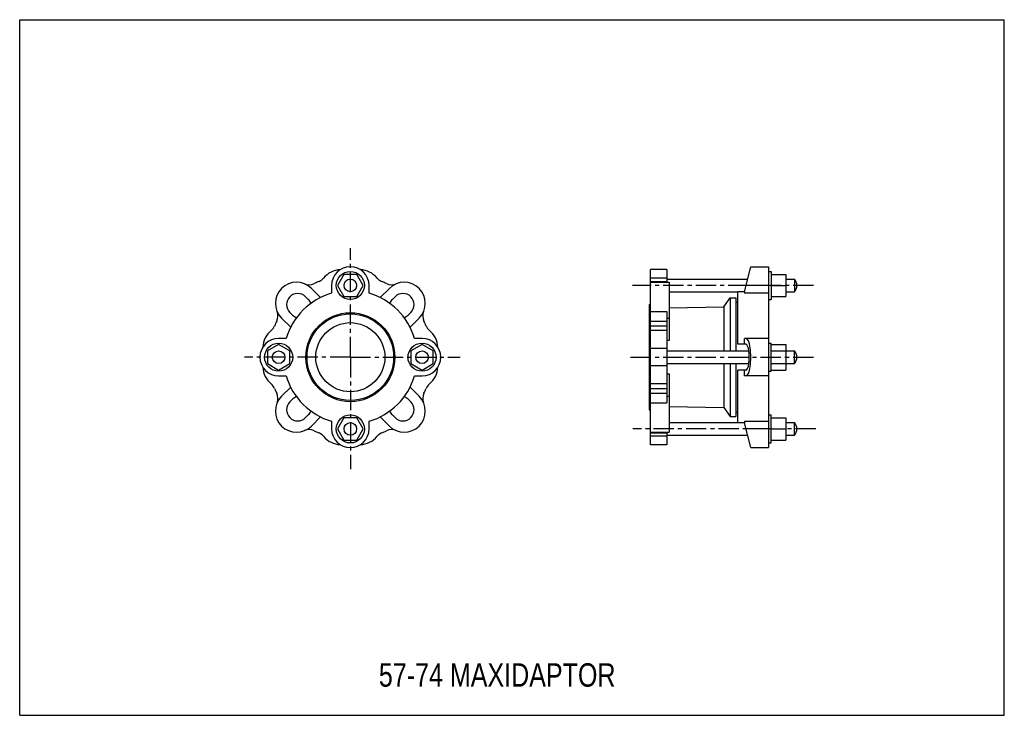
# Model space of a CAD drawing. Header units: millimetres. Extents: x 0 to 841, y 0 to 594.
import ezdxf

# ---------------------------------------------------------------- set-up
doc = ezdxf.new("R2010")
doc.units = ezdxf.units.MM
doc.header["$LTSCALE"] = 46.255
doc.linetypes.add('CENTER', pattern=[0.6, 0.375, -0.075, 0.075, -0.075])
doc.layers.get('0').update_dxf_attribs({"linetype": 'CONTINUOUS'})
doc.layers.add('02___PRT_ALL_AXES', color=7, linetype='CONTINUOUS')
doc.styles.get("Standard").update_dxf_attribs({"font": 'txt', "width": 0.8})

msp = doc.modelspace()

# ---------------------------------------------------------------- linework, layer by layer
at = {"color": 7, "linetype": 'Continuous'}
for p, q in [((0, 0), (0, 594)), ((0, 594), (841, 594)), ((841, 0), (841, 594)), ((538.79, 241.76), (538.79, 380.6)), ((552.79, 380.6), (538.79, 380.6)), ((552.79, 380.6), (552.79, 369.83)), ((618.99, 361.73), (624.49, 383.05)), ((624.49, 383.05), (639.49, 383.05)), ((639.49, 383.05), (639.49, 228.55)), ((276.94, 376.55), (271.45, 367.05)), ((287.91, 376.55), (276.94, 376.55)), ((293.39, 367.05), (287.91, 376.55)), ((552.79, 373.35), (538.79, 373.35)), ((538.79, 370.49), (552.79, 370.49)), ((641.99, 376.55), (654.44, 376.55)), ((654.44, 376.55), (654.44, 357.55)), ((654.44, 372.45), (661.79, 372.45)), ((266.42, 367.05), (266.42, 360.5)), ((271.45, 367.05), (276.94, 357.55)), ((287.91, 357.55), (293.39, 367.05)), ((298.42, 360.5), (298.42, 367.05)), ((315.73, 364.56), (307.93, 356.76)), ((613.49, 316.8), (613.49, 361.73)), ((618.99, 361.73), (613.49, 361.73)), ((618.99, 361.73), (618.99, 360.5)), ((639.49, 367.05), (620.36, 367.05)), ((641.99, 367.05), (654.44, 367.05)), ((654.44, 361.65), (661.79, 361.65)), ((246.54, 355.12), (244.24, 357.42)), ((276.94, 357.55), (287.91, 357.55)), ((320.61, 357.42), (318.31, 355.12)), ((639.49, 360.5), (618.99, 360.5)), ((641.99, 357.55), (654.44, 357.55)), ((538.79, 344.86), (552.79, 344.86)), ((552.79, 344.86), (552.79, 266.74)), ((554.79, 347.99), (601.34, 348.75)), ((611.79, 352.8), (613.49, 352.8)), ((230.8, 343.98), (233.1, 341.68)), ((331.74, 341.68), (334.04, 343.98)), ((333.38, 331.3), (341.18, 339.1)), ((538.79, 336.58), (552.79, 336.58)), ((552.79, 339.1), (554.79, 339.1)), ((538.79, 332.54), (552.79, 332.54)), ((552.79, 328.66), (538.79, 328.66)), ((227.71, 321.8), (221.17, 321.8)), ((343.67, 321.8), (337.13, 321.8)), ((554.79, 320.06), (552.79, 320.03)), ((618.99, 316.8), (618.99, 321.8)), ((639.49, 321.8), (618.99, 321.8)), ((343.67, 316.77), (334.17, 311.28)), ((334.17, 311.28), (334.17, 300.31)), ((353.17, 311.28), (343.67, 316.77)), ((353.17, 300.31), (353.17, 311.28)), ((552.79, 313.25), (538.79, 313.25)), ((620.36, 316.8), (613.49, 316.8)), ((334.17, 300.31), (343.67, 294.83)), ((343.67, 294.83), (353.17, 300.31)), ((552.79, 298.34), (538.79, 298.34)), ((620.36, 294.8), (613.49, 294.8)), ((613.49, 249.87), (613.49, 294.8)), ((618.99, 289.8), (618.99, 294.8)), ((221.17, 289.8), (227.71, 289.8)), ((337.13, 289.8), (343.67, 289.8)), ((552.79, 291.56), (554.79, 291.54)), ((554.79, 291.54), (554.79, 241.76)), ((639.49, 289.8), (618.99, 289.8)), ((231.46, 280.29), (223.66, 272.49)), ((341.18, 272.49), (333.39, 280.29)), ((552.79, 282.93), (538.79, 282.93)), ((538.79, 279.05), (552.79, 279.05)), ((233.1, 269.91), (230.8, 267.61)), ((334.04, 267.61), (331.74, 269.91)), ((538.79, 275.01), (552.79, 275.01)), ((552.79, 272.49), (554.79, 272.49)), ((538.79, 266.74), (552.79, 266.74)), ((554.79, 263.6), (601.34, 262.84)), ((244.24, 254.18), (246.54, 256.48)), ((249.12, 247.04), (256.92, 254.83)), ((307.93, 254.83), (315.73, 247.04)), ((318.31, 256.48), (320.61, 254.18)), ((611.79, 258.8), (613.49, 258.8)), ((266.42, 251.09), (266.42, 244.55)), ((298.42, 244.55), (298.42, 251.09)), ((618.99, 249.87), (613.49, 249.87)), ((618.99, 251.09), (639.49, 251.09)), ((618.99, 251.09), (618.99, 249.87)), ((624.49, 228.55), (618.99, 249.87)), ((639.49, 244.55), (620.36, 244.55)), ((538.79, 241.76), (554.79, 241.76)), ((538.79, 231), (538.79, 241.69)), ((538.79, 241.11), (552.79, 241.11)), ((552.79, 238.24), (538.79, 238.24)), ((552.79, 241.76), (552.79, 231)), ((552.79, 231), (538.79, 231)), ((624.49, 228.55), (639.49, 228.55)), ((0, 0), (841, 0))]:
    msp.add_line(p, q, dxfattribs=at)
for radius in [12, 5.4]:
    msp.add_circle((343.67, 305.8), radius, dxfattribs=at)
for centre, radius, start, end in [((274.97, 360.6), 20, 93.10952, 140.38129), ((282.42, 367.05), 16, 0, 180), ((289.88, 360.6), 20, 39.61871, 86.89048), ((282.42, 305.8), 70, 112.46272, 116.09295), ((251.86, 379.73), 10, 292.46272, 320.38129), ((312.99, 379.73), 10, 219.61871, 247.53728), ((282.42, 305.8), 70, 63.90705, 67.53728), ((247.24, 377.64), 10, 247.20906, 296.09295), ((317.61, 377.64), 10, 243.90705, 292.79094), ((328.46, 351.83), 18, 315, 135), ((282.42, 305.8), 57, 106.30209, 163.69791), ((237.52, 350.7), 9.5, 45, 225), ((239.82, 348.4), 9.5, 20.60082, 45), ((282.42, 305.8), 57, 16.30211, 73.69791), ((325.03, 348.4), 9.5, 135, 159.41701), ((327.32, 350.7), 9.5, 315, 135), ((210.58, 340.98), 10, 333.90705, 22.79094), ((354.27, 340.98), 10, 157.20906, 206.09295), ((282.42, 305.8), 70, 153.90705, 157.53728), ((239.82, 348.4), 9.5, 225, 249.39944), ((325.03, 348.4), 9.5, 290.58298, 315), ((282.42, 305.8), 70, 22.46272, 26.09295), ((227.62, 313.25), 20, 129.61871, 176.88171), ((208.49, 336.36), 10, 309.61871, 337.53728), ((356.35, 336.36), 10, 202.46272, 230.38129), ((337.22, 313.25), 20, 3.11805, 50.38129), ((221.17, 305.8), 16, 90, 270), ((343.67, 305.8), 16, 270, 90), ((655.5, 305.8), 8.29, 319.35373, 360), ((227.62, 298.34), 20, 183.11805, 230.38129), ((337.22, 298.34), 20, 309.61871, 356.88171), ((282.42, 305.8), 57, 196.30212, 253.69791), ((282.42, 305.8), 57, 286.30209, 343.69788), ((208.49, 275.23), 10, 22.46272, 50.38129), ((282.42, 305.8), 70, 202.46272, 206.09295), ((282.42, 305.8), 70, 333.90705, 337.53728), ((356.35, 275.23), 10, 129.61871, 157.53728), ((236.39, 259.76), 18, 135, 315), ((210.58, 270.61), 10, 337.20906, 26.09295), ((239.82, 263.19), 9.5, 110.60061, 135), ((328.46, 259.76), 18, 225, 45), ((325.03, 263.19), 9.5, 45, 69.39921), ((354.27, 270.61), 10, 153.90705, 202.79094), ((237.52, 260.9), 9.5, 135, 315), ((327.32, 260.9), 9.5, 225, 45), ((239.82, 263.19), 9.5, 315, 339.39918), ((325.03, 263.19), 9.5, 200.60077, 225), ((247.24, 233.95), 10, 63.90705, 112.79094), ((282.42, 244.55), 16, 180, 360), ((317.61, 233.95), 10, 67.20906, 116.09295), ((282.42, 305.8), 70, 243.90705, 247.53728), ((251.86, 231.87), 10, 39.61871, 67.53728), ((274.97, 251), 20, 219.61871, 266.88171), ((289.88, 251), 20, 273.11805, 320.38129), ((312.99, 231.87), 10, 112.46272, 140.38129), ((282.42, 305.8), 70, 292.46272, 296.09295)]:
    msp.add_arc(centre, radius, start, end, dxfattribs=at)
for major_axis in [(0, 16), (0, 11)]:
    msp.add_ellipse((620.36, 305.8), major_axis=major_axis, ratio=0.257956, start_param=-3.141593, end_param=0, dxfattribs=at)
at = {"layer": '02___PRT_ALL_AXES', "color": 7, "linetype": 'CENTER'}
for p, q in [((282.42, 305.8), (282.42, 398.93)), ((678.06, 367.05), (523.51, 367.05)), ((282.42, 305.8), (192.14, 305.8)), ((282.42, 305.8), (282.42, 210.15)), ((282.42, 305.8), (376.27, 305.8)), ((521.85, 305.8), (678.72, 305.8)), ((641.99, 244.55), (523.84, 244.55)), ((680.05, 244.55), (654.44, 244.55))]:
    msp.add_line(p, q, dxfattribs=at)
at = {"layer": '02___PRT_ALL_AXES', "color": 7, "linetype": 'Continuous'}
for p, q in [((639.49, 379.05), (641.99, 379.05)), ((641.99, 379.05), (641.99, 355.05)), ((552.79, 372.45), (621.76, 372.45)), ((661.79, 372.45), (661.79, 361.65)), ((256.92, 356.76), (249.12, 364.56)), ((538.79, 369.83), (554.79, 369.83)), ((554.79, 369.83), (554.79, 320.06)), ((554.79, 361.65), (613.49, 361.65)), ((601.34, 348.75), (606.79, 356.55)), ((606.79, 356.55), (606.79, 311.2)), ((606.79, 356.55), (611.79, 356.55)), ((611.79, 356.55), (611.79, 311.2)), ((639.49, 355.05), (641.99, 355.05)), ((537.79, 350.8), (537.79, 260.8)), ((537.79, 350.8), (538.79, 350.8)), ((601.34, 348.75), (601.34, 311.2)), ((223.66, 339.1), (231.46, 331.3)), ((221.17, 316.77), (211.67, 311.28)), ((211.67, 311.28), (211.67, 300.31)), ((230.67, 311.28), (221.17, 316.77)), ((230.67, 300.31), (230.67, 311.28)), ((552.79, 311.2), (622.84, 311.2)), ((639.49, 317.8), (641.99, 317.8)), ((641.99, 293.8), (641.99, 317.8)), ((641.99, 316.77), (654.44, 316.77)), ((641.99, 311.28), (654.44, 311.28)), ((654.44, 316.77), (654.44, 294.83)), ((654.44, 311.2), (661.79, 311.2)), ((661.79, 300.4), (661.79, 311.2)), ((211.67, 300.31), (221.17, 294.83)), ((221.17, 294.83), (230.67, 300.31)), ((552.79, 300.4), (622.84, 300.4)), ((601.34, 300.4), (601.34, 262.84)), ((606.79, 300.4), (606.79, 255.05)), ((611.79, 300.4), (611.79, 255.05)), ((641.99, 300.31), (654.44, 300.31)), ((641.99, 294.83), (654.44, 294.83)), ((654.44, 300.4), (661.79, 300.4)), ((639.49, 293.8), (641.99, 293.8)), ((537.79, 260.8), (538.79, 260.8)), ((601.34, 262.84), (606.79, 255.05)), ((276.94, 254.05), (271.45, 244.55)), ((287.91, 254.05), (276.94, 254.05)), ((293.39, 244.55), (287.91, 254.05)), ((606.79, 255.05), (611.79, 255.05)), ((639.49, 256.55), (641.99, 256.55)), ((641.99, 232.55), (641.99, 256.55)), ((641.99, 254.05), (654.44, 254.05)), ((654.44, 254.05), (654.44, 235.05)), ((271.45, 244.55), (276.94, 235.05)), ((287.91, 235.05), (293.39, 244.55)), ((554.79, 249.95), (613.49, 249.95)), ((641.99, 244.55), (654.44, 244.55)), ((654.44, 249.95), (661.79, 249.95)), ((661.79, 239.15), (661.79, 249.95)), ((552.79, 239.15), (621.76, 239.15)), ((654.44, 239.15), (661.79, 239.15)), ((276.94, 235.05), (287.91, 235.05)), ((639.49, 232.55), (641.99, 232.55)), ((641.99, 235.05), (654.44, 235.05))]:
    msp.add_line(p, q, dxfattribs=at)
for centre, radius in [((282.42, 367.05), 12), ((282.42, 367.05), 5.4), ((282.42, 305.8), 38), ((282.42, 305.8), 37), ((282.42, 305.8), 29.5), ((221.17, 305.8), 12), ((221.17, 305.8), 5.4), ((282.42, 244.55), 12), ((282.42, 244.55), 5.4)]:
    msp.add_circle(centre, radius, dxfattribs=at)
for centre, radius, start, end in [((655.5, 367.05), 8.29, 319.35373, 40.64627), ((236.39, 351.83), 18, 45, 225), ((655.5, 305.8), 8.29, 319.35373, 40.64627), ((655.5, 244.55), 8.29, 319.35373, 40.64627)]:
    msp.add_arc(centre, radius, start, end, dxfattribs=at)

# ---------------------------------------------------------------- texts
at = {"color": 2, "linetype": 'Continuous', "insert": (306.78, 44.44), "char_height": 20, "width": 256, "attachment_point": 1, "line_spacing_factor": 0.9}
msp.add_mtext('57-74 MAXIDAPTOR', dxfattribs=at)

doc.saveas('drawing.dxf')
